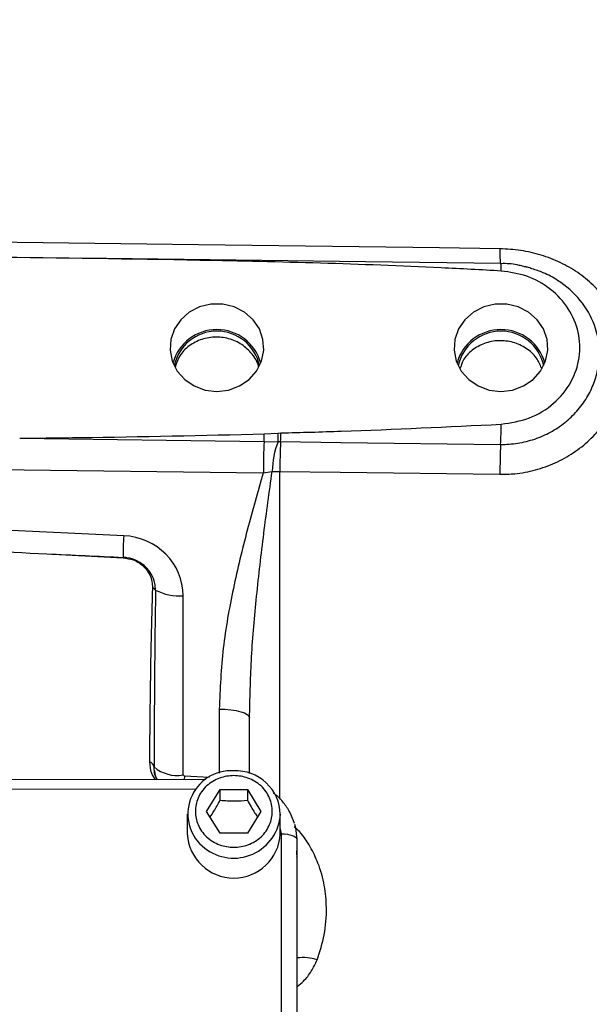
# Model space of a CAD drawing. Header units: inches. Extents: x 0.6 to 16.3, y 0.2 to 11.5.
# Tile 5 of 13: x 4.4 to 5.9, y 6.5 to 9.1. Entities that reach past the tile are written whole.
import ezdxf

# ---------------------------------------------------------------- set-up
doc = ezdxf.new("R2010")
doc.units = ezdxf.units.IN
doc.header["$MEASUREMENT"] = 0
doc.styles.add('SLDTEXTSTYLE0', font='TXT', dxfattribs={"width": 0.75})
doc.dimstyles.new('SLDDIMSTYLE1', dxfattribs={"dimtxt": 0.137795, "dimasz": 0.14, "dimexe": 0, "dimexo": 0.0625, "dimgap": 0.034449, "dimtad": 0, "dimdec": 1, "dimlfac": 1.5, "dimrnd": 1e-09, "dimzin": 12, "dimdsep": 46, "dimtxsty": 'SLDTEXTSTYLE0', "dimblk1": 'CLOSED', "dimblk2": 'CLOSED', "dimsah": 1, "dimcen": 0.09, "dimadec": 0, "dimazin": 3, "dimtfac": 1, "dimtdec": 1, "dimtofl": 0, "dimtmove": 0, "dimatfit": 3, "dimldrblk": 'CLOSED', "dimfxl": 0, "dimfrac": 2, "dimtolj": 1, "dimtzin": 12, "dimarcsym": 0})

# ---------------------------------------------------------------- blocks, each defined once
blk = doc.blocks.new('_Closed')
at = {"color": 0, "linetype": 'ByBlock', "lineweight": -2}
for p, q in [((-1, 0.166667), (0, 0)), ((-1, 0.166667), (-1, -0.166667)), ((0, 0), (-1, -0.166667)), ((0, 0), (-1, 0))]:
    blk.add_line(p, q, dxfattribs=at)
blk = doc.blocks.new('_D_9')
at = {"color": 7, "linetype": 'Continuous', "lineweight": 0}
for p, q in [((5.1982, 10.152), (5.1563, 10.152)), ((5.1563, 10.152), (5.1563, 9.9333)), ((5.5037, 10.152), (5.5457, 10.152)), ((5.5457, 10.152), (5.5457, 9.9333)), ((3.8108, 5.1136), (3.8108, 9.9929)), ((6.8562, 8.9825), (6.8562, 9.9929)), ((3.8108, 9.9536), (5.0354, 9.9536)), ((6.8562, 9.9536), (5.6665, 9.9536)), ((5.1563, 9.9333), (5.1982, 9.9333)), ((5.5457, 9.9333), (5.5037, 9.9333))]:
    blk.add_line(p, q, dxfattribs=at)
at = {"color": 7, "linetype": 'Continuous', "lineweight": 18, "xscale": 0.14, "yscale": 0.14, "rotation": 180.0000000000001}
blk.add_blockref('_Closed', (3.8108, 9.9536, 0.0889), dxfattribs=at)
at = {"color": 7, "linetype": 'Continuous', "lineweight": 18, "xscale": 0.14, "yscale": 0.14}
blk.add_blockref('_Closed', (6.8562, 9.9536, 0.0889), dxfattribs=at)
at = {"color": 7, "linetype": 'Continuous', "lineweight": 18, "char_height": 0.1378, "attachment_point": 1, "style": 'SLDTEXTSTYLE0'}
for s, insert in [('116', (5.1982, 10.1109)), ('4.6', (5.2237, 9.9047))]:
    blk.add_mtext(s, dxfattribs=dict(at, insert=insert))
blk = doc.blocks.new('_D_10')
at = {"color": 7, "linetype": 'Continuous', "lineweight": 0}
for p, q in [((5.1982, 10.6245), (5.1563, 10.6245)), ((5.1563, 10.6245), (5.1563, 10.4057)), ((5.5037, 10.6245), (5.5457, 10.6245)), ((5.5457, 10.6245), (5.5457, 10.4057)), ((3.8108, 9.2419), (3.8108, 10.4654)), ((8.1728, 9.0802), (8.1728, 10.4654)), ((3.8108, 10.426), (5.0354, 10.426)), ((8.1728, 10.426), (5.6665, 10.426)), ((5.1563, 10.4057), (5.1982, 10.4057)), ((5.5457, 10.4057), (5.5037, 10.4057))]:
    blk.add_line(p, q, dxfattribs=at)
at = {"color": 7, "linetype": 'Continuous', "lineweight": 18, "xscale": 0.14, "yscale": 0.14, "rotation": 180.0000000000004}
blk.add_blockref('_Closed', (3.8108, 10.426, 0.0889), dxfattribs=at)
at = {"color": 7, "linetype": 'Continuous', "lineweight": 18, "xscale": 0.14, "yscale": 0.14}
blk.add_blockref('_Closed', (8.1728, 10.426, 0.0889), dxfattribs=at)
at = {"color": 7, "linetype": 'Continuous', "lineweight": 18, "char_height": 0.1378, "attachment_point": 1, "style": 'SLDTEXTSTYLE0'}
for s, insert in [('166', (5.1982, 10.5833)), ('6.5', (5.2237, 10.3772))]:
    blk.add_mtext(s, dxfattribs=dict(at, insert=insert))

msp = doc.modelspace()

# ---------------------------------------------------------------- linework, layer by layer
at = {"color": 7, "linetype": 'Continuous', "lineweight": 25}
for p, q in [((5.0167, 8.018), (5.0529, 8.0203)), ((5.0529, 8.0203), (5.0608, 8.0208)), ((4.368, 8.0065), (5.0159, 7.9984)), ((5.0159, 7.9984), (5.0531, 7.9976)), ((3.8108, 7.9303), (5.014, 7.9151)), ((5.014, 7.9151), (5.0375, 7.9189)), ((5.0375, 7.9189), (5.0579, 7.9183)), ((4.6438, 7.7482), (3.8108, 7.7867)), ((4.4403, 7.7), (4.6428, 7.6895)), ((4.8014, 7.1135), (4.8014, 7.5887)), ((4.9775, 7.2654), (4.9778, 7.2739)), ((4.9775, 7.1176), (4.9775, 7.2654)), ((4.8046, 7.1103), (4.8014, 7.1135)), ((4.8614, 7.1011), (2.7568, 7.1004)), ((4.8638, 7.0169), (4.8998, 7.0751)), ((4.8998, 7.0751), (4.9718, 7.0751)), ((4.8998, 7.0465), (4.8998, 7.0751)), ((4.9718, 7.0751), (5.0078, 7.0169)), ((4.9718, 7.0751), (4.9718, 7.0465)), ((4.8125, 7.0093), (4.8125, 6.9572)), ((4.8998, 6.9587), (4.8638, 7.0169)), ((5.0078, 7.0169), (4.9718, 6.9587)), ((5.0591, 6.9572), (5.0591, 7.0093)), ((4.9718, 6.9587), (4.8998, 6.9587)), ((5.0628, 6.0237), (5.0625, 6.9572)), ((5.1025, 6.9429), (5.1028, 6.0093)), ((5.1042, 6.8905), (5.1025, 6.9123)), ((5.1042, 5.9462), (5.1042, 6.8905))]:
    msp.add_line(p, q, dxfattribs=at)
at = {"color": 8, "linetype": 'Continuous', "lineweight": 25}
for p, q in [((5.0579, 7.0492), (5.0579, 7.9183)), ((4.8971, 7.2883), (4.8971, 7.1186)), ((4.8046, 7.1103), (4.8043, 7.1011)), ((4.871, 7.1072), (4.8046, 7.1103)), ((4.8349, 7.0754), (2.7834, 7.0747)), ((5.0625, 6.9572), (5.0591, 6.9735))]:
    msp.add_line(p, q, dxfattribs=at)
at = {"color": 7, "linetype": 'Continuous', "lineweight": 25, "flags": 128}
for points in [[(5.6414, 8.5093), (5.4815, 8.5114), (4.8419, 8.5196), (3.8108, 8.5329)], [(5.6435, 8.47), (5.2854, 8.4746), (4.5293, 8.4841)], [(4.8908, 8.1309), (4.9218, 8.1346), (4.9508, 8.1453), (4.9761, 8.1624), (4.9959, 8.1849), (5.0092, 8.2112), (5.0151, 8.2399), (5.0131, 8.2689), (5.0035, 8.2966), (4.9868, 8.3212), (4.964, 8.3412), (4.9367, 8.3552), (4.9064, 8.3624), (4.8752, 8.3624), (4.845, 8.3552), (4.8177, 8.3412), (4.7949, 8.3212), (4.7782, 8.2966), (4.7686, 8.2689), (4.7666, 8.2399), (4.7725, 8.2112), (4.7857, 8.1849), (4.8056, 8.1624), (4.8309, 8.1453), (4.8599, 8.1346), (4.8908, 8.1309)], [(5.6442, 8.1309), (5.6751, 8.1346), (5.7041, 8.1453), (5.7294, 8.1624), (5.7493, 8.1849), (5.7626, 8.2112), (5.7684, 8.2399), (5.7665, 8.2689), (5.7568, 8.2966), (5.7401, 8.3212), (5.7173, 8.3412), (5.69, 8.3552), (5.6598, 8.3624), (5.6286, 8.3624), (5.5984, 8.3552), (5.571, 8.3412), (5.5483, 8.3212), (5.5315, 8.2966), (5.5219, 8.2689), (5.5199, 8.2399), (5.5258, 8.2112), (5.5391, 8.1849), (5.559, 8.1624), (5.5842, 8.1453), (5.6132, 8.1346), (5.6442, 8.1309)], [(5.0599, 7.9977), (5.2198, 7.9957), (5.6434, 7.9904)], [(5.0579, 7.9183), (5.2178, 7.9163), (5.6414, 7.911)], [(4.8971, 7.2883), (4.9129, 7.2878), (4.9281, 7.2864), (4.942, 7.2842), (4.9541, 7.2813), (4.9641, 7.2779), (4.9714, 7.274), (4.976, 7.2698), (4.9775, 7.2654)], [(5.0967, 6.9834), (5.0993, 6.9733), (5.1025, 6.9429)], [(5.0625, 6.9572), (5.0703, 6.957), (5.0778, 6.9562), (5.0847, 6.9548), (5.0908, 6.9531), (5.0957, 6.9509), (5.0994, 6.9484), (5.1017, 6.9457), (5.1025, 6.9429)]]:
    msp.add_lwpolyline(points, dxfattribs=at)
at = {"color": 8, "linetype": 'Continuous', "lineweight": 25}
for centre, radius, start, end in [((5.8485, 8.4988), 0.2074, 177.0899, 188.0845), ((5.5697, 8.4547), 0.0755, 356.6807, 11.7596), ((4.9354, 7.0168), 0.124, 231.8233, 356.5029), ((5.0923, 6.8902), 0.0119, 1.26, 30.8378), ((5.1197, 6.5107), 0.1184, 71.7348, 97.53)]:
    msp.add_arc(centre, radius, start, end, dxfattribs=at)
at = {"color": 7, "linetype": 'Continuous', "lineweight": 25}
for centre, radius, start, end in [((4.8908, 8.1743), 0.1207, 15.261, 164.739), ((4.8908, 8.1751), 0.1158, 11.9351, 168.0649), ((5.6442, 8.1743), 0.1207, 15.261, 164.739), ((5.6442, 8.1751), 0.1158, 11.9351, 168.0649), ((4.5016, 8.0046), 0.5515, 359.2732, 1.6314), ((4.0244, 8.0515), 1.0369, 357.0267, 358.3024), ((4.117, 8.0643), 1.5281, 357.2277, 359.2382), ((6.9401, 7.9134), 1.926, 177.4696, 179.9479), ((3.9576, 8.0511), 1.0596, 357.1525, 358.2096), ((5.2747, 7.9129), 0.2373, 159.0848, 178.5348), ((6.8715, 7.9131), 1.8136, 177.326, 179.8376), ((7.4509, 7.9058), 1.8095, 177.3199, 179.8358), ((5.3453, 7.7066), 0.7028, 176.6087, 181.3049), ((4.6321, 7.6891), 0.0107, 2.175, 8.4489), ((4.7022, 7.5791), 0.0359, 43.3616, 60.2933), ((4.7921, 7.7285), 0.1401, 242.9164, 273.8073), ((4.7036, 7.129), 0.0214, 15.2126, 66.6262), ((4.7853, 7.2065), 0.0943, 229.6505, 279.8138), ((4.9285, 7.0102), 0.1145, 86.3226, 232.4852), ((4.9409, 7.0062), 0.1183, 1.4731, 92.4617), ((4.9358, 6.9636), 0.1235, 182.9753, 357.0247)]:
    msp.add_arc(centre, radius, start, end, dxfattribs=at)
for centre, major_axis, ratio, start_param, end_param in [((5.3686, 7.7368), (2.1007, -0.0685), 0.035536, 3.878223, 4.255859), ((4.6381, 7.5908), (0.161, -0.0285), 0.962793, 0.168803, 1.704693), ((26.6256, 6.7535), (50.2127, -2.294), 0.001485, 4.254824, 4.259312), ((4.8042, 6.9956), (-0.0028, 1.737), 0.046027, 1.212984, 1.490589)]:
    msp.add_ellipse(centre, major_axis=major_axis, ratio=ratio, start_param=start_param, end_param=end_param, dxfattribs=at)
for points, knots in [([(5.6414, 7.911), (5.6545, 7.9113), (5.6863, 7.9119), (5.736, 7.9215), (5.7886, 7.94), (5.837, 7.967), (5.8798, 8.0008), (5.9157, 8.0408), (5.944, 8.0852), (5.9636, 8.1332), (5.9744, 8.1831), (5.9756, 8.2337), (5.9675, 8.2836), (5.9499, 8.3311), (5.9237, 8.375), (5.8895, 8.4139), (5.8486, 8.4472), (5.802, 8.4739), (5.751, 8.4936), (5.697, 8.5063), (5.6599, 8.5083), (5.6414, 8.5093)], [0, 0, 0, 0, 0.038378, 0.09291, 0.147439, 0.201566, 0.255685, 0.308751, 0.361806, 0.414177, 0.466541, 0.51909, 0.571642, 0.624715, 0.677797, 0.731116, 0.784444, 0.838115, 0.891791, 0.945895, 1, 1, 1, 1]), ([(5.645, 8.4503), (5.5918, 8.4532), (5.3255, 8.4678), (4.8743, 8.4792), (4.4763, 8.4845), (4.2918, 8.487)], [0, 0, 0, 0, 0.118179, 0.590932, 1, 1, 1, 1]), ([(5.7047, 8.4621), (5.7006, 8.4632), (5.6828, 8.4681), (5.662, 8.4705), (5.6456, 8.4697), (5.6435, 8.4696)], [0, 0, 0, 0, 0.204207, 0.896754, 1, 1, 1, 1]), ([(5.645, 8.044), (5.6704, 8.0479), (5.7213, 8.0558), (5.7863, 8.0965), (5.833, 8.1529), (5.8556, 8.2199), (5.8529, 8.2886), (5.8261, 8.3522), (5.7781, 8.4042), (5.7154, 8.4401), (5.6679, 8.447), (5.645, 8.4503)], [0, 0, 0, 0, 0.11604, 0.231742, 0.345909, 0.4574, 0.56622, 0.674467, 0.78353, 0.895363, 1, 1, 1, 1]), ([(5.7263, 8.4562), (5.7225, 8.4577), (5.7156, 8.4605), (5.7081, 8.4612), (5.7048, 8.4615)], [0, 0, 0, 0, 0.5485367, 1, 1, 1, 1]), ([(5.0011, 8.1967), (5.001, 8.1969), (4.9996, 8.2091), (4.985, 8.2308), (4.9584, 8.2567), (4.9226, 8.2725), (4.8838, 8.2768), (4.8455, 8.2692), (4.8128, 8.2503), (4.7891, 8.2246), (4.783, 8.204), (4.7804, 8.1949)], [0, 0, 0, 0, 0.003081, 0.13109, 0.259145, 0.387161, 0.515039, 0.64293, 0.771116, 0.899571, 1, 1, 1, 1]), ([(5.7517, 8.1928), (5.7478, 8.202), (5.739, 8.2225), (5.7121, 8.2465), (5.6771, 8.2628), (5.6381, 8.2674), (5.5998, 8.2601), (5.5669, 8.2415), (5.5439, 8.2173), (5.538, 8.1983), (5.5356, 8.1908)], [0, 0, 0, 0, 0.1105389, 0.2442073, 0.3778395, 0.5113227, 0.6448082, 0.7786017, 0.9126908, 1, 1, 1, 1]), ([(5.0608, 8.0208), (5.1142, 8.0222), (5.309, 8.0275), (5.5036, 8.0371), (5.645, 8.044)], [0, 0, 0, 0, 0.273641, 1, 1, 1, 1]), ([(4.368, 8.0065), (4.4213, 8.0072), (4.6376, 8.0097), (4.8538, 8.0144), (5.0167, 8.018)], [0, 0, 0, 0, 0.246598, 1, 1, 1, 1]), ([(5.0531, 7.9976), (5.0542, 7.9976), (5.0564, 7.9977), (5.0587, 7.9977), (5.0599, 7.9977)], [0, 0, 0, 0, 0.4790001, 1, 1, 1, 1]), ([(5.014, 7.9151), (4.9994, 7.8644), (4.9701, 7.7629), (4.9333, 7.608), (4.9042, 7.4499), (4.8995, 7.3423), (4.8971, 7.2883)], [0, 0, 0, 0, 0.247523, 0.495355, 0.746644, 1, 1, 1, 1]), ([(4.7283, 7.6038), (4.7279, 7.6096), (4.727, 7.6249), (4.7182, 7.6461), (4.7021, 7.6666), (4.6806, 7.6822), (4.6589, 7.6894), (4.6459, 7.6904), (4.6427, 7.6906)], [0, 0, 0, 0, 0.133792, 0.349993, 0.507743, 0.714732, 0.929626, 1, 1, 1, 1]), ([(4.6428, 7.6895), (4.6519, 7.6881), (4.67, 7.6855), (4.6935, 7.6711), (4.7109, 7.6508), (4.7194, 7.6293), (4.7198, 7.6155), (4.72, 7.6103)], [0, 0, 0, 0, 0.2156878, 0.4316876, 0.6495951, 0.8692818, 1, 1, 1, 1]), ([(4.72, 7.6103), (4.7187, 7.5656), (4.7143, 7.4117), (4.713, 7.2578), (4.7121, 7.1486)], [0, 0, 0, 0, 0.290666, 1, 1, 1, 1]), ([(4.7121, 7.1486), (4.7129, 7.1381), (4.7141, 7.1209), (4.7238, 7.1066), (4.7276, 7.101)], [0, 0, 0, 0, 0.615096, 1, 1, 1, 1]), ([(4.7252, 7.1252), (4.725, 7.1258), (4.724, 7.1289), (4.7242, 7.1321), (4.7243, 7.1346)], [0, 0, 0, 0, 0.211966, 1, 1, 1, 1]), ([(4.7334, 7.101), (4.7326, 7.1022), (4.7279, 7.1089), (4.7252, 7.1174), (4.7252, 7.1243), (4.7252, 7.1252)], [0, 0, 0, 0, 0.147386, 0.884352, 1, 1, 1, 1]), ([(4.7256, 7.1249), (4.7259, 7.121), (4.7265, 7.1125), (4.7305, 7.1051), (4.7326, 7.101)], [0, 0, 0, 0, 0.464864, 1, 1, 1, 1]), ([(4.9358, 7.1121), (4.9486, 7.1109), (4.9684, 7.1089), (4.9921, 7.097), (5.0085, 7.0848), (5.0217, 7.0695), (5.034, 7.0473), (5.0403, 7.0169), (5.034, 6.9865), (5.0217, 6.9643), (5.0085, 6.9491), (4.9921, 6.9367), (4.9684, 6.9252), (4.9358, 6.9194), (4.9032, 6.9252), (4.8795, 6.9367), (4.8632, 6.9491), (4.8499, 6.9643), (4.8376, 6.9865), (4.8313, 7.0169), (4.8376, 7.0473), (4.8499, 7.0695), (4.8632, 7.0848), (4.8795, 7.097), (4.9032, 7.1089), (4.923, 7.1109), (4.9358, 7.1121)], [0, 0, 0, 0, 0.059864, 0.09209, 0.125, 0.15791, 0.190136, 0.25, 0.309864, 0.34209, 0.375, 0.40791, 0.440136, 0.5, 0.559864, 0.59209, 0.625, 0.65791, 0.690136, 0.75, 0.809864, 0.84209, 0.875, 0.90791, 0.940136, 1, 1, 1, 1]), ([(5.0964, 6.9847), (5.0934, 6.9937), (5.0871, 7.0121), (5.0707, 7.0369), (5.0552, 7.0548), (5.0442, 7.0626), (5.0414, 7.0646)], [0, 0, 0, 0, 0.289715, 0.595157, 0.897238, 1, 1, 1, 1]), ([(4.873, 7.0021), (4.8763, 7.0071), (4.8853, 7.0203), (4.8942, 7.0364), (4.8998, 7.0465)], [0, 0, 0, 0, 0.376375, 1, 1, 1, 1]), ([(4.8998, 7.0465), (4.9127, 7.0454), (4.9367, 7.0435), (4.9607, 7.0455), (4.9718, 7.0465)], [0, 0, 0, 0, 0.534747, 1, 1, 1, 1]), ([(4.9718, 7.0465), (4.9782, 7.0349), (4.9872, 7.0188), (4.9961, 7.0057), (4.9986, 7.002)], [0, 0, 0, 0, 0.718831, 1, 1, 1, 1])]:
    msp.add_open_spline(points, degree=3, knots=knots, dxfattribs=at)
at = {"color": 8, "linetype": 'Continuous', "lineweight": 25}
for points, knots in [([(5.6434, 7.9904), (5.645, 7.9904), (5.6622, 7.9903), (5.6948, 7.9934), (5.7396, 8.0053), (5.7813, 8.0247), (5.8186, 8.0506), (5.8504, 8.0823), (5.8757, 8.1181), (5.8935, 8.1571), (5.9032, 8.1953), (5.9072, 8.2458), (5.8962, 8.3076), (5.8574, 8.3754), (5.8064, 8.42), (5.7605, 8.4453), (5.7364, 8.4529), (5.7263, 8.4562)], [0, 0, 0, 0, 0.0068747, 0.0706933, 0.1345112, 0.197883, 0.261253, 0.3242108, 0.3871607, 0.4479812, 0.5087944, 0.5585379, 0.6704988, 0.7811619, 0.8954281, 0.9561484, 1, 1, 1, 1]), ([(4.9778, 7.2739), (4.979, 7.3249), (4.9814, 7.43), (4.996, 7.5901), (5.0148, 7.7545), (5.0299, 7.8641), (5.0375, 7.9189)], [0, 0, 0, 0, 0.233826, 0.481645, 0.740546, 1, 1, 1, 1]), ([(5.1568, 6.6232), (5.1639, 6.6451), (5.1782, 6.6897), (5.1832, 6.7568), (5.1773, 6.8209), (5.1624, 6.8757), (5.1389, 6.9232), (5.1182, 6.9567), (5.1007, 6.9716), (5.0959, 6.9757)], [0, 0, 0, 0, 0.187834, 0.381518, 0.539109, 0.701176, 0.825251, 0.952676, 1, 1, 1, 1]), ([(5.1042, 6.5524), (5.1098, 6.557), (5.1242, 6.5689), (5.1426, 6.5927), (5.152, 6.6129), (5.1568, 6.6232)], [0, 0, 0, 0, 0.239468, 0.6136134, 1, 1, 1, 1])]:
    msp.add_open_spline(points, degree=3, knots=knots, dxfattribs=at)

# ---------------------------------------------------------------- dimensions: what is measured, and where the dimension line sits
at = {"color": 7, "linetype": 'Continuous', "lineweight": 18}
for base, p1, p2, picture, middle in [((3.8108, 10.426), (8.1728, 9.0408), (3.8108, 9.2025), '_D_10', (5.351, 10.426)), ((3.8108, 9.9536), (6.8562, 8.9431), (3.8108, 5.0742), '_D_9', (5.351, 9.9536))]:
    dim = msp.add_linear_dim(base=base, p1=p1, p2=p2, dimstyle='SLDDIMSTYLE1', dxfattribs=at)
    dim.commit()
    dim.dimension.update_dxf_attribs({"geometry": picture, "text_midpoint": middle, "dimtype": 160})

doc.saveas('drawing.dxf')
